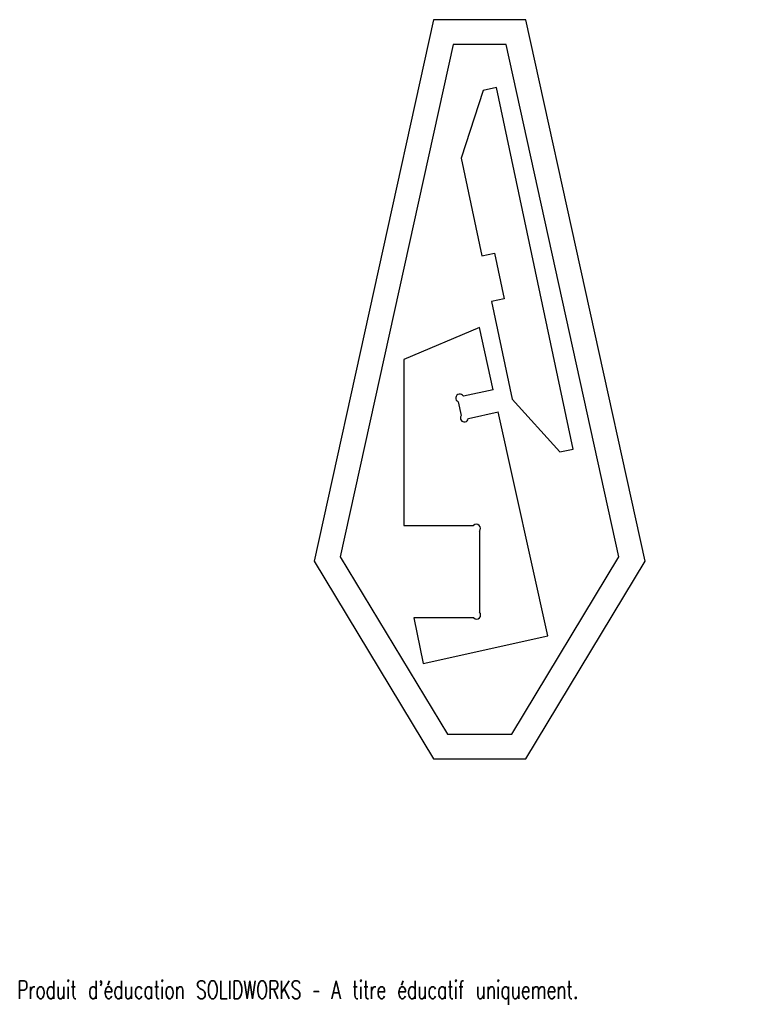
# Model space of a CAD drawing. Header units: millimetres. Extents: x 2 to 594, y 21 to 821.
import ezdxf

# ---------------------------------------------------------------- set-up
doc = ezdxf.new("R2010")
doc.units = ezdxf.units.MM
doc.styles.add('SLDTEXTSTYLE0', font='TXT', dxfattribs={"width": 0.7, "bigfont": 'bigfont'})

msp = doc.modelspace()

# ---------------------------------------------------------------- linework, layer by layer
at = {"color": 7, "linetype": 'Continuous', "lineweight": 25}
for p, q in [((337.92, 820.62), (241.07, 381.17)), ((412.92, 820.62), (337.92, 820.62)), ((509.78, 381.17), (412.92, 820.62)), ((353.99, 800.62), (262.32, 384.66)), ((396.85, 800.62), (353.99, 800.62)), ((488.53, 384.66), (396.85, 800.62)), ((378.17, 763.2), (360.33, 708.29)), ((389.06, 765.51), (378.17, 763.2)), ((451.44, 472.07), (389.06, 765.51)), ((360.33, 708.29), (377.17, 629.06)), ((377.17, 629.06), (387.36, 631.23)), ((387.36, 631.23), (395.26, 594.06)), ((395.26, 594.06), (385.07, 591.89)), ((385.07, 591.89), (401.91, 512.66)), ((375.29, 570.78), (314.01, 544.94)), ((386.48, 520.32), (375.29, 570.78)), ((314.01, 544.94), (314.01, 410.08)), ((386.48, 520.32), (362.24, 514.94)), ((401.91, 512.66), (440.55, 469.76)), ((357.92, 510.55), (360.41, 499.3)), ((366.25, 496.88), (390.49, 502.26)), ((430.79, 320.54), (390.49, 502.26)), ((440.55, 469.76), (451.44, 472.07)), ((314.01, 410.08), (370.57, 410.08)), ((375.29, 405.61), (375.29, 339.7)), ((262.32, 384.66), (349.21, 240.62)), ((401.63, 240.62), (488.53, 384.66)), ((241.07, 381.17), (337.92, 220.62)), ((412.92, 220.62), (509.78, 381.17)), ((370.71, 335.08), (321.88, 335.08)), ((321.88, 335.08), (329.45, 298.06)), ((329.45, 298.06), (430.79, 320.54)), ((349.21, 240.62), (401.63, 240.62)), ((337.92, 220.62), (412.92, 220.62))]:
    msp.add_line(p, q, dxfattribs=at)
for centre, start, end in [((359.35, 513.47), 27.01478, 243.96958), ((363.03, 497.38), 143.76428, 351.19935), ((372.93, 407.84), 316.53052, 136.53052), ((373, 337.39), 225.25757, 45.25757)]:
    msp.add_arc(centre, 3.25, start, end, dxfattribs=at)

# ---------------------------------------------------------------- texts
at = {"color": 7, "linetype": 'Continuous', "insert": (0, 40.58), "char_height": 14.5493, "attachment_point": 1, "style": 'SLDTEXTSTYLE0'}
msp.add_mtext("Produit d'éducation SOLIDWORKS – A titre éducatif uniquement.", dxfattribs=at)

doc.saveas('drawing.dxf')
